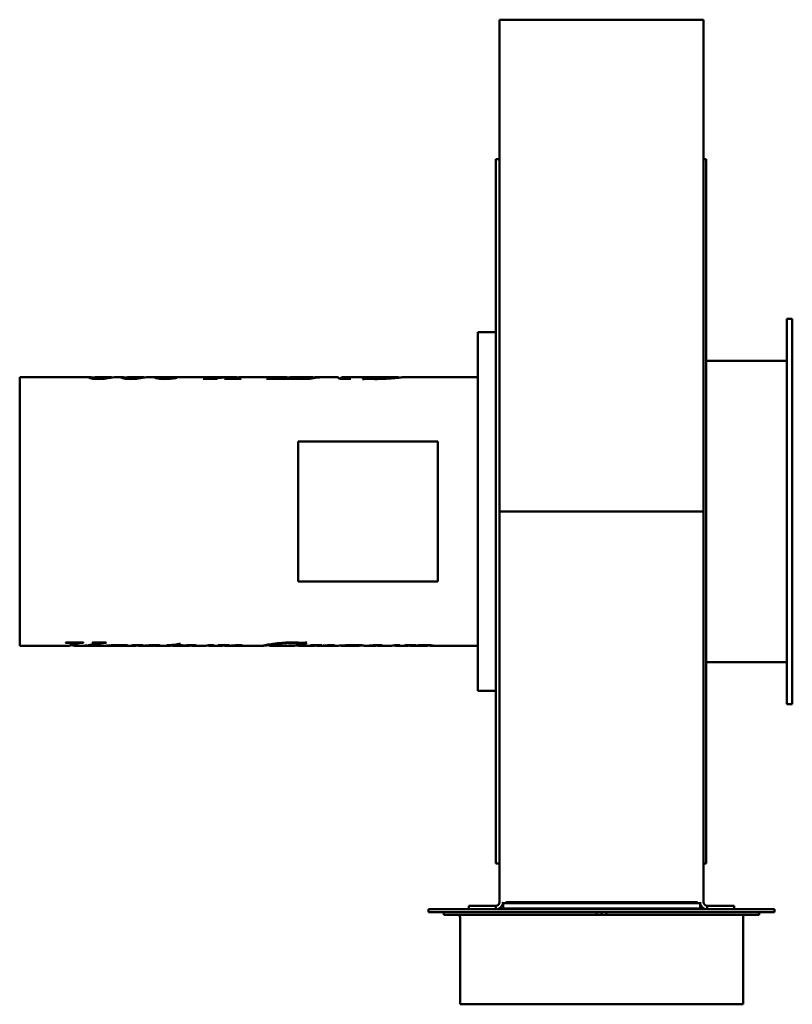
# Model space of a CAD drawing. Header units: millimetres. Extents: x 414 to 846, y 171 to 720.
import ezdxf

# ---------------------------------------------------------------- set-up
doc = ezdxf.new("R2010")
doc.units = ezdxf.units.MM
doc.header["$LTSCALE"] = 3
doc.layers.add('Widoczne (ISO)', color=7, linetype='Continuous', lineweight=50)

msp = doc.modelspace()

# ---------------------------------------------------------------- linework, layer by layer
at = {"layer": 'Widoczne (ISO)'}
for p, q in [((682.15, 692.15), (682.15, 720.21)), ((796.15, 720.21), (682.15, 720.21)), ((796.15, 692.15), (796.15, 720.21)), ((682.15, 445.8), (682.15, 692.15)), ((796.15, 445.8), (796.15, 692.15)), ((680.15, 642.3), (680.15, 249.3)), ((682.15, 642.3), (680.15, 642.3)), ((797.65, 642.3), (796.15, 642.3)), ((797.65, 249.3), (797.65, 642.3)), ((842.65, 553.3), (842.65, 338.3)), ((842.65, 553.3), (845.65, 553.3)), ((845.65, 553.3), (845.65, 338.3)), ((670.15, 545.8), (670.15, 345.8)), ((670.15, 545.8), (680.15, 545.8)), ((842.65, 529.8), (797.65, 529.8)), ((414.35, 520.75), (414.35, 370.85)), ((453.33, 520.75), (414.35, 520.75)), ((455.5, 519.84), (455.5, 520.35)), ((464.82, 520.75), (456.6, 520.75)), ((471.47, 520.75), (468.11, 520.75)), ((473.63, 519.84), (473.63, 520.35)), ((482.96, 520.75), (474.73, 520.75)), ((493.37, 520.75), (486.25, 520.75)), ((493.02, 519.79), (493.02, 520.54)), ((530.65, 520.75), (495.21, 520.75)), ((501.18, 520.21), (501.18, 520.38)), ((524.55, 519.79), (516.85, 519.79)), ((517.02, 519.79), (517.02, 519.89)), ((520.89, 519.79), (520.89, 520.1)), ((523.4, 519.79), (523.4, 520.04)), ((524.34, 520.23), (524.34, 520.4)), ((537.69, 519.79), (528.65, 519.79)), ((528.83, 519.79), (528.83, 519.89)), ((530.5, 519.79), (530.5, 519.93)), ((531.71, 520.68), (531.71, 520.73)), ((534.71, 520.75), (534.09, 520.75)), ((534.48, 519.79), (534.48, 520.74)), ((534.51, 519.79), (534.51, 520.74)), ((535.34, 519.79), (535.34, 520.09)), ((537.55, 519.89), (537.91, 519.89)), ((563.12, 520.75), (537.89, 520.75)), ((570.48, 519.79), (552.04, 519.79)), ((554.02, 520.54), (554.67, 520.54)), ((554.02, 519.79), (554.02, 520.54)), ((554.34, 519.79), (554.34, 520.31)), ((558.16, 520), (560.14, 520)), ((560.14, 519.79), (560.14, 520)), ((563.2, 520), (564.57, 520)), ((563.2, 519.79), (563.2, 520)), ((577.18, 520.75), (566.24, 520.75)), ((570.73, 519.89), (570.73, 519.79)), ((576.4, 519.79), (570.73, 519.79)), ((571.51, 520.54), (572.16, 520.54)), ((571.51, 520.31), (571.51, 520.54)), ((572.97, 519.79), (572.97, 519.93)), ((575.1, 519.79), (575.1, 520.41)), ((578.16, 520.13), (578.16, 520.37)), ((583.63, 520.75), (580.33, 520.75)), ((591.48, 520.75), (585.17, 520.75)), ((598.99, 519.79), (592.93, 519.79)), ((597.59, 520.75), (594.52, 520.75)), ((595.44, 519.79), (595.44, 520.37)), ((596.08, 519.79), (596.08, 520.1)), ((605.63, 520.75), (598.94, 520.75)), ((615.57, 520.75), (605.61, 520.75)), ((606.46, 519.7), (605.81, 519.7)), ((607.59, 520.58), (608.24, 520.58)), ((607.59, 519.88), (607.59, 520.58)), ((608.08, 519.89), (608.08, 520.43)), ((625.56, 520.75), (615.59, 520.75)), ((625.81, 520.43), (625.81, 520.69)), ((670.15, 520.75), (629.12, 520.75)), ((647.85, 484.8), (569.85, 484.8)), ((569.85, 484.8), (569.85, 406.8)), ((647.85, 406.8), (647.85, 484.8)), ((796.15, 445.8), (682.15, 445.8)), ((682.15, 445.8), (682.15, 227.8)), ((796.15, 445.8), (796.15, 227.8)), ((569.85, 406.8), (647.85, 406.8)), ((441.9, 370.85), (414.35, 370.85)), ((440.63, 372.46), (439.95, 372.46)), ((440.14, 372.6), (450.02, 372.6)), ((445.1, 371.85), (443.1, 371.85)), ((443.18, 372.6), (443.18, 372.08)), ((444.79, 371.85), (444.79, 370.91)), ((447.03, 370.85), (445.1, 370.85)), ((446.65, 372.6), (446.65, 372.18)), ((460.24, 370.85), (448.5, 370.85)), ((449.82, 372.6), (449.82, 372.46)), ((455.05, 372.6), (462.54, 372.6)), ((456.82, 372.6), (456.82, 372.2)), ((460.93, 372.6), (460.93, 372.39)), ((462.36, 372.6), (462.36, 372.46)), ((462.5, 370.94), (462.5, 370.92)), ((462.6, 370.95), (462.6, 370.87)), ((462.73, 370.95), (462.73, 370.85)), ((466.85, 370.85), (462.98, 370.85)), ((478.3, 370.85), (469.99, 370.85)), ((471.94, 371.26), (471.94, 371.03)), ((477.15, 371.16), (477.15, 371.1)), ((479.7, 371.2), (479.7, 371.03)), ((480.94, 371.22), (480.94, 370.85)), ((481.22, 370.85), (481.05, 370.85)), ((488.3, 370.85), (482.45, 370.85)), ((489.69, 371.26), (489.69, 371.01)), ((497.43, 370.85), (491.17, 370.85)), ((499.35, 371.11), (496.53, 371.11)), ((498.96, 371.02), (498.96, 370.98)), ((499.35, 371.29), (499.35, 371.11)), ((508.1, 370.85), (500.36, 370.85)), ((502.31, 371.66), (502.31, 371.11)), ((504.92, 371.11), (502.31, 371.11)), ((502.68, 371.73), (502.68, 371.22)), ((502.68, 371.22), (505.23, 371.22)), ((503.35, 371.89), (504.17, 371.89)), ((504.92, 371.22), (504.92, 371.11)), ((506.13, 371), (506.13, 370.93)), ((509.74, 371.24), (509.74, 371.04)), ((517.04, 370.85), (511.05, 370.85)), ((517.71, 370.86), (517.71, 370.85)), ((519.87, 371.22), (522.67, 371.22)), ((526.63, 370.85), (520.4, 370.85)), ((525.45, 371.17), (525.45, 371.11)), ((527.74, 371.2), (527.74, 371.1)), ((528, 371.21), (528, 371.05)), ((528.41, 371.21), (528.41, 370.95)), ((528.94, 371.22), (528.94, 370.85)), ((529.57, 370.85), (529.24, 370.85)), ((550.15, 370.85), (530.48, 370.85)), ((533.07, 371.01), (533.07, 370.93)), ((535.62, 371.2), (535.62, 370.98)), ((537.99, 371.25), (537.99, 370.96)), ((553.82, 371.64), (553.82, 370.85)), ((567.54, 370.85), (553.84, 370.85)), ((564.79, 370.91), (564.28, 370.91)), ((564.48, 370.94), (574.86, 370.94)), ((567.3, 370.94), (567.3, 370.89)), ((567.77, 370.94), (567.77, 370.86)), ((578.04, 370.85), (570.85, 370.85)), ((572.8, 371.38), (572.12, 371.38)), ((572.28, 372.46), (572.28, 371.65)), ((572.8, 372.37), (572.28, 372.37)), ((572.8, 372.37), (572.8, 371.38)), ((573.98, 372.73), (574.65, 372.73)), ((574.67, 370.94), (574.67, 370.91)), ((576.86, 371.17), (576.86, 371.11)), ((579.15, 371.2), (579.15, 371.1)), ((579.41, 371.21), (579.41, 371.05)), ((579.82, 371.21), (579.82, 370.95)), ((580.35, 371.22), (580.35, 370.85)), ((580.98, 370.85), (580.65, 370.85)), ((591.18, 370.85), (581.89, 370.85)), ((584.48, 371.01), (584.48, 370.93)), ((587.03, 371.2), (587.03, 370.98)), ((589.4, 371.25), (589.4, 370.96)), ((603.47, 370.85), (594.41, 370.85)), ((603.9, 371.21), (603.9, 370.93)), ((612, 370.85), (606.7, 370.85)), ((610.03, 371), (610.03, 370.93)), ((613.65, 371.24), (613.65, 371.04)), ((620.94, 370.85), (614.95, 370.85)), ((621.61, 370.86), (621.61, 370.85)), ((623.78, 371.22), (626.57, 371.22)), ((630.5, 370.85), (624.31, 370.85)), ((629.27, 371.17), (629.27, 371.11)), ((631.93, 371.21), (631.93, 371.04)), ((641.6, 370.85), (633.35, 370.85)), ((634.34, 371.25), (634.34, 370.94)), ((642.08, 371.25), (642.08, 370.92)), ((670.15, 370.85), (644.58, 370.85)), ((842.65, 361.8), (797.65, 361.8)), ((670.15, 345.8), (680.15, 345.8)), ((842.65, 338.3), (845.65, 338.3)), ((682.15, 249.3), (680.15, 249.3)), ((797.65, 249.3), (796.15, 249.3)), ((665.15, 223.8), (665.15, 225.8)), ((665.15, 225.8), (680.15, 225.8)), ((680.15, 225.8), (680.15, 223.8)), ((684.15, 227.8), (684.15, 227.3)), ((684.15, 227.3), (685.65, 227.3)), ((684.15, 224.3), (684.15, 227.3)), ((685.65, 227.8), (685.65, 227.3)), ((792.65, 227.8), (685.65, 227.8)), ((685.65, 227.3), (687.15, 227.3)), ((687.15, 227.3), (791.15, 227.3)), ((791.15, 227.3), (792.65, 227.3)), ((792.65, 227.8), (792.65, 227.3)), ((794.15, 227.3), (792.65, 227.3)), ((794.15, 227.8), (794.15, 227.3)), ((794.15, 227.3), (794.15, 224.3)), ((798.15, 223.8), (798.15, 225.8)), ((798.15, 225.8), (813.15, 225.8)), ((813.15, 225.8), (813.15, 223.8)), ((642.65, 223.8), (679.82, 223.8)), ((642.65, 222.3), (642.65, 223.8)), ((642.65, 222.3), (835.65, 222.3)), ((651.15, 220.8), (651.15, 222.3)), ((651.15, 220.8), (736.28, 220.8)), ((680.15, 223.8), (679.82, 223.8)), ((680.15, 223.8), (798.15, 223.8)), ((684.15, 224.3), (794.15, 224.3)), ((736.28, 220.8), (736.28, 222.3)), ((739.12, 220.8), (736.28, 220.8)), ((739.17, 220.8), (739.17, 222.3)), ((741.95, 220.8), (739.17, 220.8)), ((739.17, 220.8), (739.17, 220.79)), ((741.95, 222.3), (741.95, 220.8)), ((741.95, 220.8), (827.15, 220.8)), ((798.48, 223.8), (798.15, 223.8)), ((798.48, 223.8), (835.65, 223.8)), ((827.15, 220.8), (827.15, 222.3)), ((835.65, 222.3), (835.65, 223.8)), ((660.15, 170.8), (660.15, 219.3)), ((818.15, 170.8), (818.15, 219.3)), ((818.15, 170.8), (660.15, 170.8))]:
    msp.add_line(p, q, dxfattribs=at)
for centre, radius, start, end in [((680.15, 227.8), 4, 270, 0), ((680.15, 227.8), 2, 270, 0), ((798.15, 227.8), 4, 180, 270), ((798.15, 227.8), 2, 180, 270), ((658.65, 219.3), 1.5, 0, 90), ((819.65, 219.3), 1.5, 90, 180)]:
    msp.add_arc(centre, radius, start, end, dxfattribs=at)
for points, knots in [([(452.85, 520.6), (452.85, 520.75), (453.23, 520.79), (454, 520.7), (454.42, 520.66), (454.93, 520.58), (455.55, 520.49)], [0, 0, 0, 0, 1, 1, 1, 1.551401, 1.551401, 1.551401, 1.551401]), ([(458.22, 519.71), (456.7, 519.71), (455.43, 519.82), (454.4, 520), (453.36, 520.18), (452.85, 520.44), (452.85, 520.6)], [0, 0, 0, 0, 1, 1, 1, 2, 2, 2, 2]), ([(455.5, 520.35), (455.5, 520.21), (455.76, 520.08), (456.3, 519.99), (456.83, 519.9), (457.46, 519.86), (458.18, 519.86)], [0, 0, 0, 0, 1, 1, 1, 2, 2, 2, 2]), ([(458.18, 519.86), (458.86, 519.86), (459.55, 519.9), (460.26, 519.97), (460.97, 520.05), (461.69, 520.21), (462.45, 520.38), (463.2, 520.55), (463.92, 520.71), (464.61, 520.74)], [0, 0, 0, 0, 1, 1, 1, 2, 2, 2, 3, 3, 3, 3]), ([(470.99, 520.6), (470.99, 520.75), (471.37, 520.79), (472.13, 520.7), (472.55, 520.66), (473.07, 520.58), (473.69, 520.49)], [0, 0, 0, 0, 1, 1, 1, 1.551401, 1.551401, 1.551401, 1.551401]), ([(476.36, 519.71), (474.84, 519.71), (473.57, 519.82), (472.53, 520), (471.5, 520.18), (470.99, 520.44), (470.99, 520.6)], [0, 0, 0, 0, 1, 1, 1, 2, 2, 2, 2]), ([(473.63, 520.35), (473.63, 520.21), (473.9, 520.08), (474.44, 519.99), (474.97, 519.9), (475.6, 519.86), (476.32, 519.86)], [0, 0, 0, 0, 1, 1, 1, 2, 2, 2, 2]), ([(476.32, 519.86), (477, 519.86), (477.69, 519.9), (478.4, 519.97), (479.1, 520.05), (479.83, 520.21), (480.58, 520.38), (481.33, 520.55), (482.06, 520.71), (482.75, 520.74)], [0, 0, 0, 0, 1, 1, 1, 2, 2, 2, 3, 3, 3, 3]), ([(495.42, 519.71), (493.9, 519.71), (492.62, 519.8), (491.58, 519.95), (490.54, 520.1), (490.02, 520.27), (490.02, 520.41)], [0, 0, 0, 0, 1, 1, 1, 2, 2, 2, 2]), ([(493.02, 520.54), (493.02, 520.44), (493.4, 520.34), (494.15, 520.25), (494.9, 520.16), (495.88, 520.11), (497.08, 520.11)], [0, 0, 0, 0, 1, 1, 1, 2, 2, 2, 2]), ([(501.81, 520.35), (501.21, 520.2), (500.33, 520.03), (499.17, 519.91), (498.01, 519.78), (496.76, 519.71), (495.42, 519.71)], [0, 0, 0, 0, 1, 1, 1, 2, 2, 2, 2]), ([(517.02, 519.89), (517.86, 519.91), (518.56, 519.94), (519.13, 519.97), (519.7, 520), (520.29, 520.05), (520.89, 520.1)], [0, 0, 0, 0, 1, 1, 1, 2, 2, 2, 2]), ([(523.4, 520.04), (523.4, 520), (523.51, 519.97), (523.73, 519.95), (523.95, 519.92), (524.29, 519.9), (524.73, 519.89)], [0, 0, 0, 0, 1, 1, 1, 2, 2, 2, 2]), ([(530.5, 519.93), (531, 519.96), (531.38, 520.01), (531.61, 520.06), (531.85, 520.11), (532.2, 520.25), (532.67, 520.4)], [0, 0, 0, 0, 1, 1, 1, 2, 2, 2, 2]), ([(535.34, 520.09), (535.34, 520.03), (535.49, 519.98), (535.79, 519.94), (536.09, 519.91), (536.68, 519.89), (537.55, 519.89)], [0, 0, 0, 0, 1, 1, 1, 2, 2, 2, 2]), ([(564.57, 520), (566.01, 520), (567.17, 520.03), (568.05, 520.07), (568.94, 520.12), (569.65, 520.19), (570.19, 520.26), (570.73, 520.34), (571.17, 520.44), (571.51, 520.54)], [0, 0, 0, 0, 1, 1, 1, 2, 2, 2, 3, 3, 3, 3]), ([(572.97, 519.93), (573.36, 519.95), (573.72, 520), (574.04, 520.07), (574.37, 520.14), (574.72, 520.27), (575.1, 520.41)], [0, 0, 0, 0, 1, 1, 1, 2, 2, 2, 2]), ([(596.08, 520.1), (596.48, 520.03), (596.85, 519.98), (597.2, 519.95), (597.55, 519.93), (598.21, 519.9), (599.16, 519.89)], [0, 0, 0, 0, 1, 1, 1, 2, 2, 2, 2]), ([(608, 519.89), (607.72, 519.89), (607.47, 519.88), (607.26, 519.86), (607.05, 519.84), (606.78, 519.79), (606.46, 519.7)], [0, 0, 0, 0, 1, 1, 1, 2, 2, 2, 2]), ([(608.08, 520.43), (608.08, 520.32), (608.6, 520.2), (609.63, 520.08), (610.67, 519.96), (612.09, 519.89), (613.91, 519.89)], [0, 0, 0, 0, 1, 1, 1, 2, 2, 2, 2]), ([(629.12, 520.75), (628.91, 520.75), (628.56, 520.72), (628.07, 520.68), (627.2, 520.6), (626.12, 520.46), (624.81, 520.32), (623.5, 520.19), (622.08, 520.05), (620.55, 519.94)], [0.443876, 0.443876, 0.443876, 0.443876, 1, 1, 1, 2, 2, 2, 3, 3, 3, 3]), ([(443.18, 372.08), (443.18, 372.18), (442.98, 372.27), (442.57, 372.35), (442.16, 372.42), (441.51, 372.46), (440.63, 372.46)], [0, 0, 0, 0, 1, 1, 1, 2, 2, 2, 2]), ([(449.82, 372.46), (448.74, 372.46), (448.01, 372.43), (447.61, 372.39), (447.22, 372.35), (446.9, 372.28), (446.65, 372.18)], [0, 0, 0, 0, 1, 1, 1, 2, 2, 2, 2]), ([(456.82, 372.2), (456.82, 372.26), (456.68, 372.32), (456.4, 372.37), (456.13, 372.42), (455.6, 372.45), (454.82, 372.46)], [0, 0, 0, 0, 1, 1, 1, 2, 2, 2, 2]), ([(460.93, 372.39), (460.25, 372.32), (459.57, 372.23), (458.91, 372.11), (458.24, 371.99), (457.18, 371.75), (455.72, 371.49)], [0, 0, 0, 0, 1, 1, 1, 2, 2, 2, 2]), ([(460.24, 370.85), (460.49, 370.85), (460.8, 370.85), (461.17, 370.87), (462.3, 370.92), (463.72, 371.02), (465.43, 371.11), (467.14, 371.2), (468.9, 371.27), (470.71, 371.27)], [0.670473, 0.670473, 0.670473, 0.670473, 1, 1, 1, 2, 2, 2, 3, 3, 3, 3]), ([(470.02, 371.17), (468.72, 371.17), (467.36, 371.1), (465.91, 371.01), (464.47, 370.92), (463.41, 370.82), (462.73, 370.85)], [0, 0, 0, 0, 1, 1, 1, 2, 2, 2, 2]), ([(467.28, 370.85), (468.83, 370.85), (470, 370.86), (470.77, 370.89), (471.55, 370.92), (471.94, 370.97), (471.94, 371.03)], [0, 0, 0, 0, 1, 1, 1, 2, 2, 2, 2]), ([(471.94, 371.03), (471.94, 371.07), (471.77, 371.1), (471.44, 371.13), (471.1, 371.16), (470.63, 371.17), (470.02, 371.17)], [0, 0, 0, 0, 1, 1, 1, 2, 2, 2, 2]), ([(470.71, 371.27), (472.02, 371.27), (472.99, 371.24), (473.61, 371.19), (474.24, 371.14), (474.55, 371.08), (474.55, 371.03)], [0, 0, 0, 0, 1, 1, 1, 2, 2, 2, 2]), ([(479.7, 371.03), (479.7, 371.05), (479.59, 371.07), (479.37, 371.09), (479.15, 371.1), (478.89, 371.11), (478.58, 371.11)], [0, 0, 0, 0, 1, 1, 1, 2, 2, 2, 2]), ([(481.22, 370.85), (483.54, 370.84), (485.32, 371.03), (486.58, 371.11), (487.89, 371.2), (489.15, 371.27), (490.36, 371.27)], [0.037632, 0.037632, 0.037632, 0.037632, 1, 1, 1, 2, 2, 2, 2]), ([(487.44, 371.04), (486.46, 371), (485.44, 370.94), (484.38, 370.89), (483.58, 370.86), (482.74, 370.83), (481.87, 370.85)], [0, 0, 0, 0, 1, 1, 1, 1.753854, 1.753854, 1.753854, 1.753854]), ([(489.69, 371.01), (489.69, 371.02), (489.6, 371.04), (489.42, 371.05), (489.24, 371.06), (489.03, 371.07), (488.79, 371.07)], [0, 0, 0, 0, 1, 1, 1, 2, 2, 2, 2]), ([(490.36, 371.27), (491.01, 371.27), (491.56, 371.24), (491.98, 371.2), (492.41, 371.15), (492.63, 371.1), (492.63, 371.05)], [0, 0, 0, 0, 1, 1, 1, 2, 2, 2, 2]), ([(496.71, 371.18), (498.07, 371.21), (499.23, 371.27), (500.16, 371.35), (501.1, 371.44), (502.17, 371.59), (503.35, 371.89)], [0, 0, 0, 0, 1, 1, 1, 2, 2, 2, 2]), ([(509.15, 371.08), (508.84, 371.08), (508.53, 371.07), (508.22, 371.06), (507.92, 371.04), (507.22, 370.99), (506.13, 370.93)], [0, 0, 0, 0, 1, 1, 1, 2, 2, 2, 2]), ([(509.74, 371.04), (509.74, 371.05), (509.68, 371.06), (509.56, 371.07), (509.44, 371.08), (509.3, 371.08), (509.15, 371.08)], [0, 0, 0, 0, 1, 1, 1, 2, 2, 2, 2]), ([(511.11, 371.27), (511.6, 371.27), (512, 371.25), (512.32, 371.21), (512.63, 371.18), (512.79, 371.14), (512.79, 371.09)], [0, 0, 0, 0, 1, 1, 1, 2, 2, 2, 2]), ([(517.04, 370.85), (517.06, 370.85), (517.09, 370.85), (517.12, 370.85), (517.85, 370.85), (518.63, 370.87), (519.45, 371.08)], [2.963983, 2.963983, 2.963983, 2.963983, 3, 3, 3, 4, 4, 4, 4]), ([(536.73, 370.92), (536.44, 370.92), (536.2, 370.93), (536, 370.94), (535.8, 370.94), (535.68, 370.96), (535.62, 370.98)], [0, 0, 0, 0, 1, 1, 1, 2, 2, 2, 2]), ([(537.3, 371.27), (537.71, 371.27), (538.03, 371.25), (538.27, 371.23), (538.51, 371.2), (538.62, 371.17), (538.62, 371.13)], [0, 0, 0, 0, 1, 1, 1, 2, 2, 2, 2]), ([(550.1, 370.85), (550.1, 370.88), (550.56, 371), (551.46, 371.18), (552.37, 371.37), (553.5, 371.6), (554.86, 371.81), (556.22, 372.03), (557.7, 372.23), (559.29, 372.39)], [0, 0, 0, 0, 1, 1, 1, 2, 2, 2, 3, 3, 3, 3]), ([(553.82, 371.18), (552.72, 371.1), (551.88, 371.01), (551.28, 370.95), (550.49, 370.86), (550.1, 370.83), (550.1, 370.85)], [1.235245, 1.235245, 1.235245, 1.235245, 2, 2, 2, 3, 3, 3, 3]), ([(572.28, 371.65), (572.28, 371.83), (571.75, 372.01), (570.67, 372.18), (569.6, 372.36), (568.11, 372.46), (566.22, 372.46)], [0, 0, 0, 0, 1, 1, 1, 2, 2, 2, 2]), ([(574.67, 370.91), (573.72, 370.91), (573.03, 370.9), (572.6, 370.9), (572.17, 370.89), (571.8, 370.88), (571.49, 370.87)], [0, 0, 0, 0, 1, 1, 1, 2, 2, 2, 2]), ([(572.37, 372.46), (572.67, 372.46), (572.92, 372.47), (573.14, 372.5), (573.36, 372.53), (573.64, 372.6), (573.98, 372.73)], [0, 0, 0, 0, 1, 1, 1, 2, 2, 2, 2]), ([(588.13, 370.92), (587.85, 370.92), (587.61, 370.93), (587.41, 370.94), (587.21, 370.94), (587.09, 370.96), (587.03, 370.98)], [0, 0, 0, 0, 1, 1, 1, 2, 2, 2, 2]), ([(588.71, 371.27), (589.11, 371.27), (589.44, 371.25), (589.68, 371.23), (589.91, 371.2), (590.03, 371.17), (590.03, 371.13)], [0, 0, 0, 0, 1, 1, 1, 2, 2, 2, 2]), ([(591.18, 370.85), (591.42, 370.85), (591.74, 370.86), (592.13, 370.87), (593.17, 370.92), (594.56, 371.03), (596.29, 371.12), (598.03, 371.2), (599.71, 371.27), (601.33, 371.27)], [0.625205, 0.625205, 0.625205, 0.625205, 1, 1, 1, 2, 2, 2, 3, 3, 3, 3]), ([(600.88, 371.17), (599.07, 371.17), (597.4, 371.02), (595.88, 370.91), (594.45, 370.81), (593.69, 370.83), (593.6, 370.96)], [0, 0, 0, 0, 1, 1, 1, 1.934074, 1.934074, 1.934074, 1.934074]), ([(603.9, 370.93), (603.9, 370.98), (603.62, 371.04), (603.06, 371.09), (602.51, 371.14), (601.78, 371.17), (600.88, 371.17)], [0, 0, 0, 0, 1, 1, 1, 2, 2, 2, 2]), ([(601.33, 371.27), (602.96, 371.27), (604.3, 371.2), (605.35, 371.11), (606.4, 371.02), (606.93, 370.93), (606.93, 370.88)], [0, 0, 0, 0, 1, 1, 1, 2, 2, 2, 2]), ([(606.93, 370.88), (606.93, 370.82), (606.44, 370.84), (605.45, 370.92), (605.01, 370.96), (604.5, 371), (603.9, 371.05)], [0, 0, 0, 0, 1, 1, 1, 1.44928, 1.44928, 1.44928, 1.44928]), ([(613.05, 371.08), (612.74, 371.08), (612.43, 371.07), (612.12, 371.06), (611.82, 371.04), (611.12, 370.99), (610.03, 370.93)], [0, 0, 0, 0, 1, 1, 1, 2, 2, 2, 2]), ([(613.65, 371.04), (613.65, 371.05), (613.58, 371.06), (613.46, 371.07), (613.34, 371.08), (613.2, 371.08), (613.05, 371.08)], [0, 0, 0, 0, 1, 1, 1, 2, 2, 2, 2]), ([(615.01, 371.27), (615.5, 371.27), (615.91, 371.25), (616.22, 371.21), (616.53, 371.18), (616.69, 371.14), (616.69, 371.09)], [0, 0, 0, 0, 1, 1, 1, 2, 2, 2, 2]), ([(620.94, 370.85), (620.97, 370.85), (620.99, 370.85), (621.02, 370.85), (621.75, 370.85), (622.53, 370.87), (623.35, 371.08)], [2.963983, 2.963983, 2.963983, 2.963983, 3, 3, 3, 4, 4, 4, 4]), ([(631.93, 371.04), (631.93, 371.06), (631.83, 371.08), (631.64, 371.1), (631.45, 371.11), (631.16, 371.12), (630.76, 371.12)], [0, 0, 0, 0, 1, 1, 1, 2, 2, 2, 2]), ([(639.79, 371.11), (638.44, 371.11), (637.11, 371.04), (635.79, 370.96), (634.46, 370.87), (633.5, 370.82), (632.91, 370.86)], [0, 0, 0, 0, 1, 1, 1, 2, 2, 2, 2]), ([(634.34, 370.94), (635.67, 371.01), (636.86, 371.11), (637.91, 371.17), (638.96, 371.23), (640.03, 371.27), (641.14, 371.27)], [0, 0, 0, 0, 1, 1, 1, 2, 2, 2, 2]), ([(642.08, 370.92), (642.08, 370.96), (641.85, 371.01), (641.39, 371.05), (640.94, 371.09), (640.4, 371.11), (639.79, 371.11)], [0, 0, 0, 0, 1, 1, 1, 2, 2, 2, 2]), ([(641.14, 371.27), (642.23, 371.27), (643.16, 371.22), (643.94, 371.14), (644.71, 371.06), (645.1, 370.98), (645.1, 370.92)], [0, 0, 0, 0, 1, 1, 1, 2, 2, 2, 2])]:
    msp.add_open_spline(points, degree=3, knots=knots, dxfattribs=at)
for points in [[(456.6, 520.75), (455.86, 520.75), (455.5, 520.57), (455.5, 520.35)], [(462.38, 519.96), (461.14, 519.8), (459.75, 519.71), (458.22, 519.71)], [(467.04, 520.66), (465.82, 520.51), (464.26, 520.2), (462.38, 519.96)], [(464.61, 520.74), (465.29, 520.77), (465.71, 520.66), (465.87, 520.49)], [(468.11, 520.75), (467.86, 520.75), (467.5, 520.72), (467.04, 520.66)], [(474.73, 520.75), (474, 520.75), (473.63, 520.57), (473.63, 520.35)], [(480.51, 519.96), (479.27, 519.8), (477.89, 519.71), (476.36, 519.71)], [(485.18, 520.66), (483.95, 520.51), (482.4, 520.2), (480.51, 519.96)], [(482.75, 520.74), (483.43, 520.77), (483.84, 520.66), (484.01, 520.49)], [(486.25, 520.75), (485.99, 520.75), (485.64, 520.72), (485.18, 520.66)], [(490.02, 520.41), (490.02, 520.51), (490.21, 520.58), (490.57, 520.63)], [(490.57, 520.63), (491.15, 520.7), (492.19, 520.75), (493.71, 520.75)], [(494.38, 520.74), (493.48, 520.71), (493.02, 520.65), (493.02, 520.54)], [(493.71, 520.75), (493.93, 520.74), (494.16, 520.74), (494.4, 520.74)], [(495.21, 520.75), (494.9, 520.75), (494.62, 520.74), (494.38, 520.74)], [(497.08, 520.11), (498.74, 520.11), (500.11, 520.23), (501.18, 520.38)], [(501.18, 520.38), (501.39, 520.37), (501.6, 520.36), (501.81, 520.35)], [(516.85, 519.79), (516.91, 519.82), (516.97, 519.86), (517.02, 519.89)], [(520.89, 520.1), (521.07, 520.12), (522.22, 520.24), (524.34, 520.4)], [(523.71, 520.14), (523.5, 520.11), (523.4, 520.07), (523.4, 520.04)], [(525.95, 520.37), (524.81, 520.29), (524.06, 520.21), (523.71, 520.14)], [(524.34, 520.4), (526.8, 520.58), (529.25, 520.69), (531.71, 520.73)], [(524.73, 519.89), (524.67, 519.86), (524.61, 519.82), (524.55, 519.79)], [(534.48, 520.74), (531.63, 520.71), (528.79, 520.59), (525.95, 520.37)], [(528.65, 519.79), (528.71, 519.82), (528.77, 519.86), (528.83, 519.89)], [(528.83, 519.89), (529.57, 519.89), (530.13, 519.9), (530.5, 519.93)], [(531.71, 520.73), (531.36, 520.74), (531, 520.75), (530.65, 520.75)], [(532.4, 520.7), (533.1, 520.74), (533.81, 520.75), (534.51, 520.74)], [(532.67, 520.4), (533.27, 520.6), (533.87, 520.71), (534.48, 520.74)], [(534.51, 520.74), (535.11, 520.76), (535.72, 520.7), (536.32, 520.55)], [(535.81, 520.4), (535.5, 520.29), (535.34, 520.18), (535.34, 520.09)], [(537.89, 520.75), (537.2, 520.75), (536.5, 520.63), (535.81, 520.4)], [(537.91, 519.89), (537.83, 519.86), (537.76, 519.82), (537.69, 519.79)], [(552.04, 519.79), (552.7, 520.13), (553.36, 520.38), (554.02, 520.54)], [(554.67, 520.54), (554.45, 520.47), (554.34, 520.39), (554.34, 520.31)], [(554.34, 520.31), (554.34, 520.21), (554.6, 520.13), (555.12, 520.07)], [(555.12, 520.07), (555.51, 520.03), (556.53, 520), (558.16, 520)], [(560.14, 520), (561.65, 520.75), (563.16, 520.94), (564.67, 520.55)], [(566.24, 520.75), (565.23, 520.75), (564.21, 520.5), (563.2, 520)], [(572.16, 520.54), (571.6, 520.38), (571.04, 520.13), (570.48, 519.79)], [(570.73, 519.89), (572, 519.9), (572.74, 519.92), (572.97, 519.93)], [(575.1, 520.41), (576.32, 520.81), (577.54, 520.85), (578.76, 520.55)], [(585.17, 520.75), (582.25, 520.75), (579.32, 520.43), (576.4, 519.79)], [(578.16, 520.37), (580.24, 520.66), (582.32, 520.78), (584.4, 520.74)], [(580.33, 520.75), (579.6, 520.75), (578.88, 520.62), (578.16, 520.37)], [(592.93, 519.79), (592.45, 520.43), (591.96, 520.75), (591.48, 520.75)], [(593.06, 519.79), (593.85, 520.83), (594.65, 521.02), (595.44, 520.37)], [(595.44, 520.37), (596.38, 520.7), (597.32, 520.81), (598.26, 520.71)], [(598.94, 520.75), (597.99, 520.75), (597.04, 520.53), (596.08, 520.1)], [(599.16, 519.89), (599.1, 519.86), (599.04, 519.82), (598.99, 519.79)], [(605.61, 520.75), (605.62, 520.75), (605.63, 520.75), (605.64, 520.75)], [(605.81, 519.7), (606.4, 520.12), (607, 520.41), (607.59, 520.58)], [(609.24, 519.84), (608.68, 519.87), (608.27, 519.89), (608, 519.89)], [(608.24, 520.58), (608.14, 520.52), (608.08, 520.46), (608.08, 520.43)], [(613.91, 519.7), (612.19, 519.7), (610.64, 519.75), (609.24, 519.84)], [(613.91, 519.89), (617.62, 519.89), (620.65, 520.21), (623, 520.49)], [(620.55, 519.94), (618.44, 519.79), (616.22, 519.7), (613.91, 519.7)], [(615.59, 520.75), (615.58, 520.75), (615.58, 520.75), (615.57, 520.75)], [(623, 520.49), (624.87, 520.71), (625.81, 520.82), (625.81, 520.69)], [(439.95, 372.46), (440.01, 372.5), (440.07, 372.55), (440.14, 372.6)], [(441.9, 370.85), (442.28, 370.85), (442.66, 371.14), (443.04, 371.73)], [(444.79, 371.02), (444.09, 371.08), (443.39, 371.16), (442.68, 371.26)], [(443.04, 371.73), (443.13, 371.89), (443.18, 372.02), (443.18, 372.08)], [(446.28, 371.78), (445.79, 371), (445.29, 370.71), (444.79, 370.91)], [(446.17, 372.6), (445.81, 372.1), (445.46, 371.85), (445.1, 371.85)], [(446.65, 372.18), (446.53, 372.13), (446.41, 371.98), (446.28, 371.78)], [(447.03, 370.85), (449.54, 370.85), (452.05, 371.08), (454.56, 371.55)], [(455.72, 371.49), (453.07, 371.02), (450.42, 370.81), (447.77, 370.85)], [(450.02, 372.6), (449.95, 372.55), (449.89, 372.5), (449.82, 372.46)], [(454.56, 371.55), (455.62, 371.74), (456.29, 371.92), (456.56, 372.02)], [(454.82, 372.46), (454.9, 372.5), (454.97, 372.55), (455.05, 372.6)], [(456.56, 372.02), (456.73, 372.08), (456.82, 372.15), (456.82, 372.2)], [(462.36, 372.46), (461.76, 372.45), (461.28, 372.42), (460.93, 372.39)], [(462.54, 372.6), (462.48, 372.55), (462.42, 372.5), (462.36, 372.46)], [(462.6, 370.87), (462.54, 370.88), (462.5, 370.9), (462.5, 370.92)], [(462.73, 370.87), (462.69, 370.87), (462.64, 370.87), (462.6, 370.87)], [(466.85, 370.85), (467, 370.85), (467.14, 370.85), (467.28, 370.85)], [(468.51, 370.85), (468.44, 370.85), (468.37, 370.85), (468.31, 370.85)], [(473.31, 370.88), (472.22, 370.84), (470.62, 370.84), (468.51, 370.85)], [(474.55, 371.03), (474.55, 370.96), (474.14, 370.91), (473.31, 370.88)], [(476.98, 371.15), (479.1, 371.19), (481.22, 371.23), (483.33, 371.27)], [(477.15, 371.1), (477.09, 371.11), (477.04, 371.13), (476.98, 371.15)], [(477.82, 371.1), (477.6, 371.1), (477.37, 371.1), (477.15, 371.1)], [(478.58, 371.11), (478.44, 371.11), (478.19, 371.11), (477.82, 371.1)], [(478.3, 370.85), (478.57, 370.85), (478.84, 370.86), (479.11, 370.9)], [(479.11, 370.9), (479.5, 370.95), (479.7, 371.01), (479.7, 371.03)], [(480.94, 370.88), (480.46, 370.91), (480.03, 370.95), (479.67, 371.02)], [(483.33, 371.27), (482.54, 370.97), (481.74, 370.83), (480.94, 370.85)], [(488.79, 371.07), (488.42, 371.07), (487.97, 371.06), (487.44, 371.04)], [(488.3, 370.85), (488.6, 370.85), (488.91, 370.86), (489.22, 370.9)], [(489.22, 370.9), (489.53, 370.93), (489.69, 370.98), (489.69, 371.01)], [(492.04, 370.89), (491.24, 370.81), (490.45, 370.84), (489.66, 370.98)], [(492.63, 371.05), (492.63, 371), (492.43, 370.93), (492.04, 370.89)], [(496.53, 371.11), (496.59, 371.13), (496.65, 371.16), (496.71, 371.18)], [(497.43, 370.85), (498.07, 370.85), (498.71, 370.94), (499.35, 371.11)], [(498.96, 370.98), (498.93, 370.99), (498.9, 370.99), (498.88, 371)], [(502.31, 371.11), (501.19, 370.81), (500.08, 370.76), (498.96, 370.98)], [(504.17, 371.89), (503.67, 371.61), (503.17, 371.39), (502.68, 371.22)], [(505.23, 371.22), (505.13, 371.18), (505.03, 371.15), (504.92, 371.11)], [(505.56, 370.95), (506.56, 371.03), (507.63, 371.12), (508.74, 371.19)], [(506.13, 370.93), (505.94, 370.94), (505.75, 370.95), (505.56, 370.95)], [(508.1, 370.85), (508.41, 370.85), (508.73, 370.86), (509.05, 370.9)], [(508.74, 371.19), (509.6, 371.24), (510.39, 371.27), (511.11, 371.27)], [(509.05, 370.9), (509.51, 370.95), (509.74, 371.02), (509.74, 371.04)], [(509.91, 370.92), (509.77, 370.94), (509.65, 370.96), (509.54, 370.97)], [(511.93, 370.89), (511.26, 370.82), (510.58, 370.83), (509.91, 370.92)], [(512.79, 371.09), (512.79, 371.04), (512.5, 370.95), (511.93, 370.89)], [(517.71, 370.85), (517.61, 370.85), (517.52, 370.85), (517.42, 370.85)], [(519.3, 370.93), (519.2, 370.95), (519.1, 370.97), (519.02, 370.99)], [(522.67, 371.22), (521.55, 370.85), (520.43, 370.75), (519.3, 370.93)], [(519.45, 371.08), (519.59, 371.12), (519.73, 371.17), (519.87, 371.22)], [(525.21, 371.16), (527.31, 371.2), (529.41, 371.23), (531.52, 371.27)], [(525.45, 371.11), (525.37, 371.12), (525.29, 371.14), (525.21, 371.16)], [(526.8, 371.12), (526.55, 371.12), (526.1, 371.11), (525.45, 371.11)], [(526.63, 370.85), (526.89, 370.85), (527.15, 370.86), (527.41, 370.9)], [(527.74, 371.1), (527.49, 371.11), (527.18, 371.12), (526.8, 371.12)], [(527.41, 370.9), (527.81, 370.94), (528, 371.01), (528, 371.05)], [(528, 371.05), (528, 371.07), (527.92, 371.08), (527.74, 371.1)], [(528.41, 370.95), (528.24, 370.97), (528.1, 371), (527.97, 371.02)], [(528.94, 370.89), (528.75, 370.91), (528.57, 370.92), (528.41, 370.95)], [(531.52, 371.27), (530.66, 370.95), (529.8, 370.81), (528.94, 370.85)], [(529.57, 370.85), (531.5, 370.84), (533.26, 371.03), (534.85, 371.14)], [(533.07, 370.93), (532.13, 370.88), (531.11, 370.83), (530.02, 370.85)], [(534.52, 371.01), (534.19, 371), (533.71, 370.97), (533.07, 370.93)], [(535.11, 371.02), (534.89, 371.02), (534.7, 371.02), (534.52, 371.01)], [(534.85, 371.14), (535.85, 371.22), (536.67, 371.27), (537.3, 371.27)], [(535.46, 371.01), (535.36, 371.02), (535.25, 371.02), (535.11, 371.02)], [(535.62, 370.98), (535.59, 371), (535.54, 371.01), (535.46, 371.01)], [(537.99, 370.96), (537.71, 370.93), (537.28, 370.92), (536.73, 370.92)], [(538.62, 371.13), (538.62, 371.06), (538.41, 371.01), (537.99, 370.96)], [(556.74, 371.54), (554.79, 371.16), (553.82, 370.88), (553.82, 370.85)], [(553.82, 370.85), (553.82, 370.85), (553.83, 370.85), (553.84, 370.85)], [(566.22, 372.46), (562.35, 372.46), (559.19, 372.03), (556.74, 371.54)], [(559.29, 372.39), (561.5, 372.6), (563.81, 372.73), (566.22, 372.73)], [(564.28, 370.91), (564.35, 370.92), (564.41, 370.93), (564.48, 370.94)], [(567.3, 370.89), (566.78, 370.9), (565.95, 370.91), (564.79, 370.91)], [(566.22, 372.73), (568, 372.73), (569.62, 372.66), (571.08, 372.53)], [(567.77, 370.86), (567.77, 370.87), (567.61, 370.88), (567.3, 370.89)], [(567.54, 370.85), (567.69, 370.85), (567.77, 370.85), (567.77, 370.86)], [(570.49, 370.86), (570.24, 370.87), (569.98, 370.9), (569.73, 370.94)], [(571.49, 370.87), (571.28, 370.86), (570.95, 370.83), (570.49, 370.86)], [(571.08, 372.53), (571.67, 372.48), (572.09, 372.46), (572.37, 372.46)], [(572.12, 371.38), (572.23, 371.49), (572.28, 371.59), (572.28, 371.65)], [(574.65, 372.73), (574.03, 372.14), (573.41, 371.69), (572.8, 371.38)], [(573.02, 372.49), (572.94, 372.45), (572.87, 372.41), (572.8, 372.37)], [(574.86, 370.94), (574.8, 370.93), (574.74, 370.92), (574.67, 370.91)], [(576.61, 371.16), (578.72, 371.2), (580.82, 371.23), (582.93, 371.27)], [(576.86, 371.11), (576.78, 371.12), (576.7, 371.14), (576.61, 371.16)], [(578.21, 371.12), (577.96, 371.12), (577.51, 371.11), (576.86, 371.11)], [(578.04, 370.85), (578.3, 370.85), (578.56, 370.86), (578.82, 370.9)], [(579.15, 371.1), (578.9, 371.11), (578.59, 371.12), (578.21, 371.12)], [(578.82, 370.9), (579.22, 370.94), (579.41, 371.01), (579.41, 371.05)], [(579.41, 371.05), (579.41, 371.07), (579.32, 371.08), (579.15, 371.1)], [(579.82, 370.95), (579.65, 370.97), (579.5, 371), (579.38, 371.02)], [(580.35, 370.89), (580.16, 370.91), (579.98, 370.92), (579.82, 370.95)], [(582.93, 371.27), (582.07, 370.95), (581.21, 370.81), (580.35, 370.85)], [(580.98, 370.85), (582.91, 370.84), (584.67, 371.03), (586.26, 371.14)], [(584.48, 370.93), (583.54, 370.88), (582.52, 370.83), (581.42, 370.85)], [(585.93, 371.01), (585.6, 371), (585.12, 370.97), (584.48, 370.93)], [(586.52, 371.02), (586.3, 371.02), (586.11, 371.02), (585.93, 371.01)], [(586.26, 371.14), (587.26, 371.22), (588.08, 371.27), (588.71, 371.27)], [(586.87, 371.01), (586.77, 371.02), (586.66, 371.02), (586.52, 371.02)], [(587.03, 370.98), (587, 371), (586.95, 371.01), (586.87, 371.01)], [(589.4, 370.96), (589.11, 370.93), (588.69, 370.92), (588.13, 370.92)], [(590.03, 371.13), (590.03, 371.06), (589.82, 371.01), (589.4, 370.96)], [(603.47, 370.85), (603.76, 370.85), (603.9, 370.87), (603.9, 370.93)], [(609.46, 370.95), (610.47, 371.03), (611.53, 371.12), (612.64, 371.19)], [(610.03, 370.93), (609.84, 370.94), (609.65, 370.95), (609.46, 370.95)], [(612, 370.85), (612.32, 370.85), (612.63, 370.86), (612.95, 370.9)], [(612.64, 371.19), (613.5, 371.24), (614.29, 371.27), (615.01, 371.27)], [(612.95, 370.9), (613.41, 370.95), (613.65, 371.02), (613.65, 371.04)], [(613.81, 370.92), (613.67, 370.94), (613.55, 370.96), (613.45, 370.97)], [(615.83, 370.89), (615.16, 370.82), (614.48, 370.83), (613.81, 370.92)], [(616.69, 371.09), (616.69, 371.04), (616.4, 370.95), (615.83, 370.89)], [(621.61, 370.85), (621.51, 370.85), (621.42, 370.85), (621.33, 370.85)], [(623.2, 370.93), (623.1, 370.95), (623, 370.97), (622.92, 370.99)], [(626.57, 371.22), (625.45, 370.85), (624.33, 370.75), (623.2, 370.93)], [(623.35, 371.08), (623.49, 371.12), (623.63, 371.17), (623.78, 371.22)], [(629.27, 371.17), (631.37, 371.2), (633.46, 371.23), (635.56, 371.27)], [(630.76, 371.12), (630.41, 371.12), (629.91, 371.12), (629.27, 371.11)], [(630.5, 370.85), (630.83, 370.85), (631.16, 370.87), (631.5, 370.93)], [(631.5, 370.93), (631.78, 370.97), (631.93, 371.02), (631.93, 371.04)], [(632.91, 370.86), (632.56, 370.88), (632.21, 370.93), (631.87, 371.01)], [(635.56, 371.27), (635.15, 371.12), (634.74, 371.01), (634.34, 370.94)], [(641.6, 370.85), (641.92, 370.85), (642.08, 370.87), (642.08, 370.92)], [(645.1, 370.92), (645.1, 370.8), (644.09, 370.82), (642.08, 370.99)], [(739.17, 222.29), (739.16, 222.3), (739.14, 222.3), (739.12, 222.3)], [(739.12, 220.8), (739.14, 220.8), (739.16, 220.79), (739.17, 220.79)]]:
    msp.add_open_spline(points, degree=3, dxfattribs=at)

doc.saveas('drawing.dxf')
